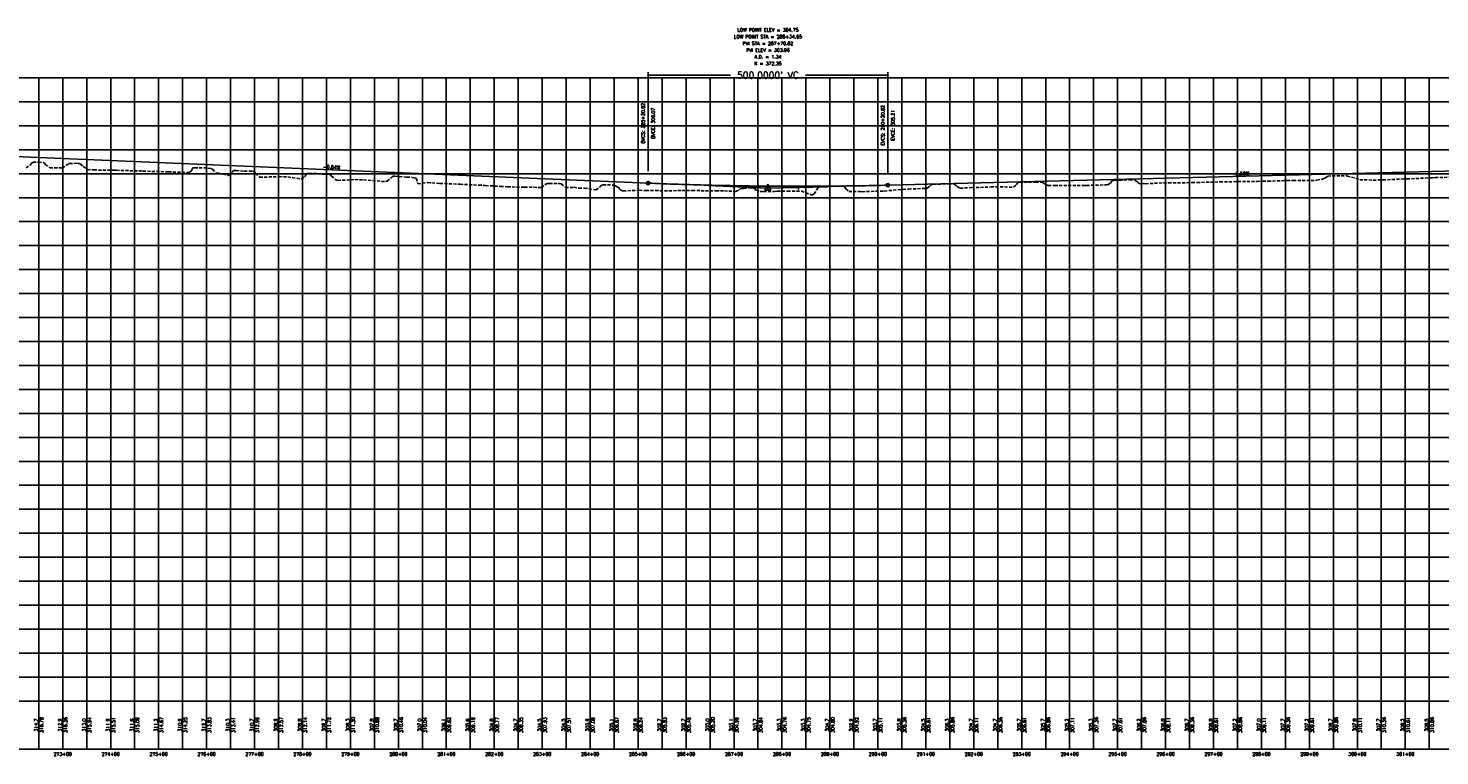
# Model space of a CAD drawing. Extents: x 114466 to 237039, y 16086 to 93345.
# Tile 39 of 81: x 164605 to 167549, y 43038 to 44556. Entities that reach past the tile are written whole.
import ezdxf
from ezdxf.enums import TextEntityAlignment as Align

# ---------------------------------------------------------------- set-up
doc = ezdxf.new("R2010")
doc.units = 0
doc.header["$LTSCALE"] = 50
doc.header["$MEASUREMENT"] = 0
doc.linetypes.add('HIDDEN_050%', pattern=[0.1875, 0.125, -0.0625])
doc.layers.get('0').update_dxf_attribs({"color": 1})
doc.layers.add('_CAB-PROF-TXT', color=31, linetype='HIDDEN_050%', plot=False)
for name, color, linetype in [('STERLING-02-PBASE', 101, 'Continuous'), ('STERLING-02-PEGCT', 101, 'Continuous'), ('STERLING-02-PFGC', 4, 'Continuous'), ('STERLING-02-PFGCT', 3, 'Continuous'), ('STERLING-02-PGRID', 251, 'Continuous')]:
    doc.layers.add(name, color=color, linetype=linetype)
doc.styles.add('L140', font='ROMANSM.shx', dxfattribs={"height": 14})
doc.dimstyles.get("Standard").update_dxf_attribs({"dimtxt": 0.18, "dimasz": 0.18, "dimexe": 0.18, "dimexo": 0.0625, "dimgap": 0.09, "dimtad": 0, "dimtih": 1, "dimtoh": 1, "dimdec": 4, "dimzin": 0, "dimdsep": 46, "dimtxsty": 'Standard', "dimcen": 0.09, "dimadec": 0, "dimazin": 0, "dimtfac": 1, "dimtdec": 4, "dimtofl": 0, "dimtmove": 0, "dimatfit": 3, "dimfxl": 1, "dimtolj": 1, "dimtzin": 0, "dimarcsym": 0})

# ---------------------------------------------------------------- blocks, each defined once
blk = doc.blocks.new('pvi2')
for p, q in [((0, 0.1), (-0.075, -0.05)), ((0.075, -0.05), (0, 0.1)), ((-0.075, -0.05), (0.075, -0.05))]:
    blk.add_line(p, q)
blk.add_circle((0, 0), 0.0125)
at = {"flags": 1}
for tag, p in [('K', (0, -0.005)), ('LENGTH', (0, -0.033))]:
    blk.add_attdef(tag, text='', height=0.01, dxfattribs=at).set_placement(p, align=Align.CENTER)
blk = doc.blocks.new('*D44')
at = {"layer": 'Defpoints', "color": 0}
for p in [(165897.6, 44458), (166397.6, 44458), (166397.6, 44458)]:
    blk.add_point(p, dxfattribs=at)
at = {"layer": 'STERLING-02-PFGCT', "color": 0, "lineweight": -2}
for p, q in [((165897.6, 44464.2), (165897.6, 44458.7)), ((165898.3, 44458), (166069.3, 44458)), ((166396.9, 44458), (166226, 44458)), ((166397.6, 44464.2), (166397.6, 44458.7))]:
    blk.add_line(p, q, dxfattribs=at)
at = {"layer": 'STERLING-02-PFGCT', "color": 0}
for points in [[(165898.3, 44458.1), (165898.3, 44457.8), (165897.6, 44458)], [(166396.9, 44458.1), (166396.9, 44457.8), (166397.6, 44458)]]:
    blk.add_solid(points, dxfattribs=at)
at = {"layer": 'STERLING-02-PFGCT', "color": 0, "insert": (166147.6, 44458), "char_height": 14, "attachment_point": 5, "style": 'L140'}
blk.add_mtext("\\A1;500.0000' VC", dxfattribs=at)

msp = doc.modelspace()

# ---------------------------------------------------------------- linework, layer by layer
at = {"layer": '_CAB-PROF-TXT'}
msp.add_lwpolyline([(164600.4751, 44264.76119), (164608.71355, 44270.43945), (164612.88646, 44275.48792), (164614.49429, 44276.04899), (164615.39546, 44276.59497), (164624.27201, 44276.87799), (164626.43434, 44276.88214), (164635.74229, 44275.81313), (164636.68481, 44275.77361), (164637.5954, 44275.13845), (164638.4763, 44274.77369), (164638.96076, 44274.41348), (164640.33269, 44272.616), (164649.64947, 44265.10109), (164659.74214, 44264.98987), (164668.47564, 44265.04142), (164675.60461, 44264.65679), (164687.35799, 44272.04127), (164689.34119, 44273.79618), (164689.66819, 44273.81375), (164690.85765, 44274.13247), (164705.70749, 44274.25963), (164709.16974, 44274.11884), (164711.61715, 44274.09047), (164712.32314, 44273.54994), (164713.69814, 44273.03069), (164719.46028, 44267.3168), (164728.43227, 44261.44058), (164741.99905, 44260.44375), (164783.4352, 44259.96676), (164788.76771, 44259.75754), (164838.74715, 44258.26848), (164844.03245, 44258.02853), (164893.96168, 44256.50039), (164897.22303, 44256.49744), (164939.86866, 44254.9234), (164944.50506, 44258.037), (164947.65263, 44264.58618), (164949.10674, 44264.83328), (164952.21037, 44265.07807), (164961.72138, 44265.02086), (164971.61917, 44264.95618), (164979.17548, 44264.49163), (164986.24797, 44263.65245), (164989.1161, 44262.02985), (164989.41094, 44261.95485), (164996.33063, 44253.42447), (165002.45423, 44253.46167), (165022.67938, 44249.13013), (165031.02751, 44256.64757), (165032.86693, 44259.16241), (165034.94062, 44259.39257), (165036.5526, 44259.54651), (165038.34258, 44259.48022), (165055.4497, 44258.02368), (165072.72213, 44257.64322), (165073.8638, 44257.59925), (165074.37606, 44257.3774), (165076.47734, 44256.76295), (165078.61465, 44253.24076), (165087.76808, 44245.16468), (165128.0205, 44246.48499), (165137.12741, 44245.75452), (165146.27707, 44245.98396), (165175.04668, 44241.58856), (165181.45019, 44246.26462), (165185.99888, 44253.38511), (165190.87114, 44253.65437), (165191.11854, 44253.71702), (165200.82152, 44253.06687), (165208.4565, 44252.85775), (165217.85577, 44251.7987), (165231.47954, 44251.33364), (165232.40905, 44251.30457), (165232.75576, 44251.27531), (165235.14443, 44250.97377), (165237.31806, 44247.82669), (165245.88179, 44240.35845), (165250.46888, 44238.52365), (165287.05262, 44240.38144), (165295.92252, 44239.85768), (165304.24984, 44239.72662), (165349.8736, 44236.02941), (165353.60851, 44236.88193), (165363.74266, 44245.60031), (165364.19358, 44246.32731), (165364.8478, 44246.54268), (165366.76996, 44247.30784), (165369.36614, 44247.2334), (165394.56981, 44245.65439), (165405.24425, 44245.18701), (165405.61943, 44245.00428), (165410.0626, 44244.05616), (165414.27124, 44243.42494), (165417.27578, 44231.36902), (165438.19565, 44234.22617), (165446.80778, 44233.26092), (165463.60014, 44232.47029), (165505.46996, 44230.72756), (165544.31144, 44228.68863), (165558.67933, 44227.98034), (165589.9205, 44226.10552), (165604.78389, 44225.38008), (165640.13024, 44224.20936), (165659.16881, 44224.36694), (165675.05735, 44223.59709), (165684.86311, 44231.79794), (165685.97214, 44231.8413), (165687.82878, 44231.98952), (165690.63684, 44232.27991), (165691.73805, 44232.41624), (165700.97139, 44232.51016), (165709.60448, 44232.37367), (165711.51277, 44232.03928), (165716.19647, 44231.52401), (165716.2313, 44231.49818), (165716.4279, 44231.25852), (165725.66994, 44223.83331), (165742.81609, 44224.22403), (165753.32837, 44222.66711), (165764.92603, 44222.46058), (165788.87514, 44218.63753), (165796.93818, 44224.67789), (165799.88619, 44228.24582), (165803.61644, 44229.46785), (165803.73476, 44229.51077), (165823.05553, 44228.99804), (165825.26152, 44228.97098), (165827.24722, 44227.8741), (165830.5714, 44226.32113), (165834.44669, 44224.51582), (165835.26725, 44224.37579), (165840.18859, 44219.19087), (165842.54086, 44217.48898), (165843.93443, 44217.10251), (165845.90136, 44216.79114), (165879.29112, 44218.03468), (165893.54248, 44217.55114), (165912.77415, 44217.41436), (165941.15659, 44216.78049), (165968.33787, 44217.83757), (165989.82154, 44217.68346), (166017.11556, 44217.01076), (166039.30223, 44216.78662), (166056.65785, 44216.71741), (166080.40173, 44215.54827), (166087.64545, 44218.8067), (166088.65532, 44220.63391), (166089.50087, 44220.89706), (166093.24492, 44221.65001), (166096.80783, 44222.06202), (166111.55717, 44222.96386), (166116.03858, 44222.97268), (166118.52296, 44222.05849), (166120.18592, 44221.46361), (166121.60451, 44219.26849), (166123.75024, 44218.08291), (166131.19219, 44215.29479), (166138.39344, 44215.16186), (166161.51468, 44215.38259), (166167.20987, 44215.9695), (166188.60826, 44216.30737), (166217.37006, 44216.50028), (166239.4157, 44208.13486), (166244.24264, 44210.47579), (166252.79261, 44224.32591), (166253.03113, 44224.35417), (166254.79797, 44225.04313), (166255.35009, 44225.29522), (166255.39539, 44225.30367), (166255.42433, 44225.30521), (166255.57949, 44225.33607), (166274.89309, 44226.09815), (166290.38, 44226.57601), (166304.04852, 44227.14192), (166306.7556, 44226.15174), (166307.57591, 44225.78045), (166310.07605, 44220.73352), (166316.14034, 44215.64068), (166339.69602, 44215.19282), (166344.05553, 44214.99787), (166382.47741, 44216.34998), (166390.23581, 44216.54881), (166429.28204, 44219.87854), (166440.91219, 44220.64983), (166478.33247, 44221.99931), (166483.58626, 44225.01133), (166488.65666, 44229.84032), (166490.76229, 44230.28965), (166491.76332, 44230.60289), (166502.72378, 44230.94749), (166524.38135, 44231.28849), (166535.01434, 44231.4251), (166535.90115, 44231.19102), (166536.88161, 44230.95915), (166542.34764, 44226.09998), (166548.42262, 44222.28773), (166567.20637, 44223.47782), (166572.17843, 44223.52859), (166613.01354, 44224.98289), (166622.51265, 44225.50535), (166659.47287, 44224.50343), (166665.83432, 44229.57754), (166668.07553, 44233.71725), (166670.4092, 44234.38303), (166673.19522, 44234.70143), (166681.91025, 44234.97642), (166706.16155, 44235.28692), (166717.56131, 44235.20799), (166719.58665, 44234.42026), (166722.32669, 44233.8944), (166726.43359, 44229.89917), (166732.09609, 44227.75599), (166745.92142, 44228.09794), (166806.05703, 44227.71928), (166812.26994, 44228.06417), (166856.19588, 44229.61446), (166861.8934, 44233.16103), (166864.73351, 44237.6216), (166868.15284, 44238.40446), (166868.93408, 44238.78779), (166880.49939, 44238.86884), (166901.73406, 44239.82504), (166910.92741, 44240.09206), (166913.20385, 44239.15977), (166914.4545, 44238.63307), (166919.95334, 44233.78086), (166924.00367, 44231.20719), (166931.12715, 44232.28684), (166935.30529, 44231.71324), (166972.46653, 44233.45761), (166982.99871, 44233.60014), (166992.53738, 44233.80073), (167031.68172, 44233.97839), (167042.67744, 44234.14613), (167079.49095, 44235.3174), (167090.1323, 44235.54944), (167168.16116, 44236.70248), (167179.48008, 44236.89427), (167190.66403, 44237.12725), (167230.37108, 44238.28006), (167243.13499, 44238.75325), (167289.7148, 44238.51744), (167292.53558, 44238.86326), (167303.48332, 44241.2547), (167308.92057, 44243.44011), (167312.94927, 44246.2264), (167314.52782, 44246.75086), (167315.05662, 44247.7132), (167353.06824, 44248.57689), (167354.39647, 44248.63191), (167354.48907, 44248.48224), (167356.14872, 44247.74664), (167364.59669, 44245.56355), (167381.84055, 44240.18516), (167409.88083, 44239.38055), (167430.11661, 44239.73562), (167473.25685, 44241.5983), (167480.29993, 44241.76078), (167528.07329, 44244.01387), (167532.91963, 44244.16182), (167539.1835, 44244.40252), (167585.59267, 44245.84102)], dxfattribs=at)
at = {"layer": 'STERLING-02-PBASE'}
for p, q in [((137707.49632, 43152.61298), (194964.92056, 43152.61298)), ((164626.81245, 43052.61298), (164626.81245, 43152.61298)), ((164676.81245, 43052.61298), (164676.81245, 43152.61298)), ((164726.81245, 43052.61298), (164726.81245, 43152.61298)), ((164776.81245, 43052.61298), (164776.81245, 43152.61298)), ((164826.81245, 43052.61298), (164826.81245, 43152.61298)), ((164876.81245, 43052.61298), (164876.81245, 43152.61298)), ((164926.81245, 43052.61298), (164926.81245, 43152.61298)), ((164976.81245, 43052.61298), (164976.81245, 43152.61298)), ((165026.81245, 43052.61298), (165026.81245, 43152.61298)), ((165076.81245, 43052.61298), (165076.81245, 43152.61298)), ((165126.81245, 43052.61298), (165126.81245, 43152.61298)), ((165176.81245, 43052.61298), (165176.81245, 43152.61298)), ((165226.81245, 43052.61298), (165226.81245, 43152.61298)), ((165276.81245, 43052.61298), (165276.81245, 43152.61298)), ((165326.81245, 43052.61298), (165326.81245, 43152.61298)), ((165376.81245, 43052.61298), (165376.81245, 43152.61298)), ((165426.81245, 43052.61298), (165426.81245, 43152.61298)), ((165476.81245, 43052.61298), (165476.81245, 43152.61298)), ((165526.81245, 43052.61298), (165526.81245, 43152.61298)), ((165576.81245, 43052.61298), (165576.81245, 43152.61298)), ((165626.81245, 43052.61298), (165626.81245, 43152.61298)), ((165676.81245, 43052.61298), (165676.81245, 43152.61298)), ((165726.81245, 43052.61298), (165726.81245, 43152.61298)), ((165776.81245, 43052.61298), (165776.81245, 43152.61298)), ((165826.81245, 43052.61298), (165826.81245, 43152.61298)), ((165876.81245, 43052.61298), (165876.81245, 43152.61298)), ((165926.81245, 43052.61298), (165926.81245, 43152.61298)), ((165976.81245, 43052.61298), (165976.81245, 43152.61298)), ((166026.81245, 43052.61298), (166026.81245, 43152.61298)), ((166076.81245, 43052.61298), (166076.81245, 43152.61298)), ((166126.81245, 43052.61298), (166126.81245, 43152.61298)), ((166176.81245, 43052.61298), (166176.81245, 43152.61298)), ((166226.81245, 43052.61298), (166226.81245, 43152.61298)), ((166276.81245, 43052.61298), (166276.81245, 43152.61298)), ((166326.81245, 43052.61298), (166326.81245, 43152.61298)), ((166376.81245, 43052.61298), (166376.81245, 43152.61298)), ((166426.81245, 43052.61298), (166426.81245, 43152.61298)), ((166476.81245, 43052.61298), (166476.81245, 43152.61298)), ((166526.81245, 43052.61298), (166526.81245, 43152.61298)), ((166576.81245, 43052.61298), (166576.81245, 43152.61298)), ((166626.81245, 43052.61298), (166626.81245, 43152.61298)), ((166676.81245, 43052.61298), (166676.81245, 43152.61298)), ((166726.81245, 43052.61298), (166726.81245, 43152.61298)), ((166776.81245, 43052.61298), (166776.81245, 43152.61298)), ((166826.81245, 43052.61298), (166826.81245, 43152.61298)), ((166876.81245, 43052.61298), (166876.81245, 43152.61298)), ((166926.81245, 43052.61298), (166926.81245, 43152.61298)), ((166976.81245, 43052.61298), (166976.81245, 43152.61298)), ((167026.81245, 43052.61298), (167026.81245, 43152.61298)), ((167076.81245, 43052.61298), (167076.81245, 43152.61298)), ((167126.81245, 43052.61298), (167126.81245, 43152.61298)), ((167176.81245, 43052.61298), (167176.81245, 43152.61298)), ((167226.81245, 43052.61298), (167226.81245, 43152.61298)), ((167276.81245, 43052.61298), (167276.81245, 43152.61298)), ((167326.81245, 43052.61298), (167326.81245, 43152.61298)), ((167376.81245, 43052.61298), (167376.81245, 43152.61298)), ((167426.81245, 43052.61298), (167426.81245, 43152.61298)), ((167476.81245, 43052.61298), (167476.81245, 43152.61298)), ((167526.81245, 43052.61298), (167526.81245, 43152.61298)), ((137707.49632, 43052.61298), (194964.92056, 43052.61298))]:
    msp.add_line(p, q, dxfattribs=at)
at = {"layer": 'STERLING-02-PFGC'}
for p, q in [((164576.81245, 44288.61614), (165897.63517, 44232.95476)), ((166397.63517, 44228.6694), (167876.81245, 44265.64883)), ((166022.63517, 44227.68708), (166147.63517, 44222.4194)), ((166147.63517, 44222.4194), (166272.63517, 44225.5444))]:
    msp.add_line(p, q, dxfattribs=at)
msp.add_lwpolyline([(165897.63517, 44232.95476), (165905.44767, 44232.62963), (165913.26017, 44232.31269), (165921.07267, 44232.00395), (165928.88517, 44231.70341), (165936.69767, 44231.41106), (165944.51017, 44231.12691), (165952.32267, 44230.85095), (165960.13517, 44230.58319), (165967.94767, 44230.32363), (165975.76017, 44230.07226), (165983.57267, 44229.82909), (165991.38517, 44229.59411), (165999.19767, 44229.36733), (166007.01017, 44229.14875), (166014.82267, 44228.93836), (166022.63517, 44228.73616), (166030.44767, 44228.54217), (166038.26017, 44228.35637), (166046.07267, 44228.17876), (166053.88517, 44228.00935), (166061.69767, 44227.84814), (166069.51017, 44227.69513), (166077.32267, 44227.5503), (166085.13517, 44227.41368), (166092.94767, 44227.28525), (166100.76017, 44227.16502), (166108.57267, 44227.05298), (166116.38517, 44226.94914), (166124.19767, 44226.8535), (166132.01017, 44226.76605), (166139.82267, 44226.6868), (166147.63517, 44226.61574), (166155.44767, 44226.55288), (166163.26017, 44226.49821), (166171.07267, 44226.45174), (166178.88517, 44226.41347), (166186.69767, 44226.38339), (166194.51017, 44226.36151), (166202.32267, 44226.34783), (166210.13517, 44226.34234), (166217.94767, 44226.34505), (166225.76017, 44226.35595), (166233.57267, 44226.37505), (166241.38517, 44226.40234), (166249.19767, 44226.43784), (166257.01017, 44226.48152), (166264.82267, 44226.5334), (166272.63517, 44226.59348), (166280.44767, 44226.66176), (166288.26017, 44226.73823), (166296.07267, 44226.8229), (166303.88517, 44226.91576), (166311.69767, 44227.01682), (166319.51017, 44227.12607), (166327.32267, 44227.24352), (166335.13517, 44227.36917), (166342.94767, 44227.50301), (166350.76017, 44227.64505), (166358.57267, 44227.79529), (166366.38517, 44227.95372), (166374.19767, 44228.12034), (166382.01017, 44228.29517), (166389.82267, 44228.47818), (166397.63517, 44228.6694)], dxfattribs=at)
at = {"layer": 'STERLING-02-PFGCT'}
for p, q in [((165897.63517, 44257.95476), (165897.63517, 44457.95476)), ((166397.63517, 44253.6694), (166397.63517, 44457.95476)), ((166211.46104, 44226.34222), (166211.46104, 44219.34222))]:
    msp.add_line(p, q, dxfattribs=at)
for centre in [(165897.63517, 44232.95476), (166397.63517, 44228.6694)]:
    msp.add_circle(centre, 3.5, dxfattribs=at)
at = {"layer": 'STERLING-02-PGRID'}
for p, q in [((137707.49632, 44452.61298), (194964.92056, 44452.61298)), ((164626.81245, 43152.61298), (164626.81245, 44452.61298)), ((164676.81245, 43152.61298), (164676.81245, 44452.61298)), ((164726.81245, 43152.61298), (164726.81245, 44452.61298)), ((164776.81245, 43152.61298), (164776.81245, 44452.61298)), ((164826.81245, 43152.61298), (164826.81245, 44452.61298)), ((164876.81245, 43152.61298), (164876.81245, 44452.61298)), ((164926.81245, 43152.61298), (164926.81245, 44452.61298)), ((164976.81245, 43152.61298), (164976.81245, 44452.61298)), ((165026.81245, 43152.61298), (165026.81245, 44452.61298)), ((165076.81245, 43152.61298), (165076.81245, 44452.61298)), ((165126.81245, 43152.61298), (165126.81245, 44452.61298)), ((165176.81245, 43152.61298), (165176.81245, 44452.61298)), ((165226.81245, 43152.61298), (165226.81245, 44452.61298)), ((165276.81245, 43152.61298), (165276.81245, 44452.61298)), ((165326.81245, 43152.61298), (165326.81245, 44452.61298)), ((165376.81245, 43152.61298), (165376.81245, 44452.61298)), ((165426.81245, 43152.61298), (165426.81245, 44452.61298)), ((165476.81245, 43152.61298), (165476.81245, 44452.61298)), ((165526.81245, 43152.61298), (165526.81245, 44452.61298)), ((165576.81245, 43152.61298), (165576.81245, 44452.61298)), ((165626.81245, 43152.61298), (165626.81245, 44452.61298)), ((165676.81245, 43152.61298), (165676.81245, 44452.61298)), ((165726.81245, 43152.61298), (165726.81245, 44452.61298)), ((165776.81245, 43152.61298), (165776.81245, 44452.61298)), ((165826.81245, 43152.61298), (165826.81245, 44452.61298)), ((165876.81245, 43152.61298), (165876.81245, 44452.61298)), ((165926.81245, 43152.61298), (165926.81245, 44452.61298)), ((165976.81245, 43152.61298), (165976.81245, 44452.61298)), ((166026.81245, 43152.61298), (166026.81245, 44452.61298)), ((166076.81245, 43152.61298), (166076.81245, 44452.61298)), ((166126.81245, 43152.61298), (166126.81245, 44452.61298)), ((166176.81245, 43152.61298), (166176.81245, 44452.61298)), ((166226.81245, 43152.61298), (166226.81245, 44452.61298)), ((166276.81245, 43152.61298), (166276.81245, 44452.61298)), ((166326.81245, 43152.61298), (166326.81245, 44452.61298)), ((166376.81245, 43152.61298), (166376.81245, 44452.61298)), ((166426.81245, 43152.61298), (166426.81245, 44452.61298)), ((166476.81245, 43152.61298), (166476.81245, 44452.61298)), ((166526.81245, 43152.61298), (166526.81245, 44452.61298)), ((166576.81245, 43152.61298), (166576.81245, 44452.61298)), ((166626.81245, 43152.61298), (166626.81245, 44452.61298)), ((166676.81245, 43152.61298), (166676.81245, 44452.61298)), ((166726.81245, 43152.61298), (166726.81245, 44452.61298)), ((166776.81245, 43152.61298), (166776.81245, 44452.61298)), ((166826.81245, 43152.61298), (166826.81245, 44452.61298)), ((166876.81245, 43152.61298), (166876.81245, 44452.61298)), ((166926.81245, 43152.61298), (166926.81245, 44452.61298)), ((166976.81245, 43152.61298), (166976.81245, 44452.61298)), ((167026.81245, 43152.61298), (167026.81245, 44452.61298)), ((167076.81245, 43152.61298), (167076.81245, 44452.61298)), ((167126.81245, 43152.61298), (167126.81245, 44452.61298)), ((167176.81245, 43152.61298), (167176.81245, 44452.61298)), ((167226.81245, 43152.61298), (167226.81245, 44452.61298)), ((167276.81245, 43152.61298), (167276.81245, 44452.61298)), ((167326.81245, 43152.61298), (167326.81245, 44452.61298)), ((167376.81245, 43152.61298), (167376.81245, 44452.61298)), ((167426.81245, 43152.61298), (167426.81245, 44452.61298)), ((167476.81245, 43152.61298), (167476.81245, 44452.61298)), ((167526.81245, 43152.61298), (167526.81245, 44452.61298)), ((137707.49632, 44402.61298), (194964.92056, 44402.61298)), ((137707.49632, 44352.61298), (194964.92056, 44352.61298)), ((137707.49632, 44302.61298), (194964.92056, 44302.61298)), ((137707.49632, 44252.61298), (194964.92056, 44252.61298)), ((137707.49632, 44202.61298), (194964.92056, 44202.61298)), ((137707.49632, 44152.61298), (194964.92056, 44152.61298)), ((137707.49632, 44102.61298), (194964.92056, 44102.61298)), ((137707.49632, 44052.61298), (194964.92056, 44052.61298)), ((137707.49632, 44002.61298), (194964.92056, 44002.61298)), ((137707.49632, 43952.61298), (194964.92056, 43952.61298)), ((137707.49632, 43902.61298), (194964.92056, 43902.61298)), ((137707.49632, 43852.61298), (194964.92056, 43852.61298)), ((137707.49632, 43802.61298), (194964.92056, 43802.61298)), ((137707.49632, 43752.61298), (194964.92056, 43752.61298)), ((137707.49632, 43702.61298), (194964.92056, 43702.61298)), ((137707.49632, 43652.61298), (194964.92056, 43652.61298)), ((137707.49632, 43602.61298), (194964.92056, 43602.61298)), ((137707.49632, 43552.61298), (194964.92056, 43552.61298)), ((137707.49632, 43502.61298), (194964.92056, 43502.61298)), ((137707.49632, 43452.61298), (194964.92056, 43452.61298)), ((137707.49632, 43402.61298), (194964.92056, 43402.61298)), ((137707.49632, 43352.61298), (194964.92056, 43352.61298)), ((137707.49632, 43302.61298), (194964.92056, 43302.61298)), ((137707.49632, 43252.61298), (194964.92056, 43252.61298)), ((137707.49632, 43202.61298), (194964.92056, 43202.61298))]:
    msp.add_line(p, q, dxfattribs=at)

# ---------------------------------------------------------------- block references
at = {"layer": 'STERLING-02-PFGC', "xscale": 84.03361344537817, "yscale": 84.03361344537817, "zscale": 84.03361344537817}
msp.add_blockref('pvi2', (166147.63517, 44222.4194), dxfattribs=at)

# ---------------------------------------------------------------- texts
at = {"layer": 'STERLING-02-PEGCT', "style": 'L140'}
for s, p in [('314.7', (164626.81245, 43102.61298)), ('312.9', (164676.81245, 43102.61298)), ('313.0', (164726.81245, 43102.61298)), ('311.9', (164776.81245, 43102.61298)), ('311.6', (164826.81245, 43102.61298)), ('311.2', (164876.81245, 43102.61298)), ('310.9', (164926.81245, 43102.61298)), ('312.7', (164976.81245, 43102.61298)), ('310.3', (165026.81245, 43102.61298)), ('310.7', (165076.81245, 43102.61298)), ('308.9', (165126.81245, 43102.61298)), ('308.8', (165176.81245, 43102.61298)), ('309.7', (165226.81245, 43102.61298)), ('308.3', (165276.81245, 43102.61298)), ('307.8', (165326.81245, 43102.61298)), ('308.7', (165376.81245, 43102.61298)), ('307.0', (165426.81245, 43102.61298)), ('306.1', (165476.81245, 43102.61298)), ('305.6', (165526.81245, 43102.61298)), ('304.8', (165576.81245, 43102.61298)), ('304.7', (165626.81245, 43102.61298)), ('304.5', (165676.81245, 43102.61298)), ('304.5', (165726.81245, 43102.61298)), ('303.9', (165776.81245, 43102.61298)), ('305.1', (165826.81245, 43102.61298)), ('302.8', (165876.81245, 43102.61298)), ('302.7', (165926.81245, 43102.61298)), ('302.7', (165976.81245, 43102.61298)), ('303.0', (166026.81245, 43102.61298)), ('303.1', (166076.81245, 43102.61298)), ('303.7', (166126.81245, 43102.61298)), ('303.3', (166176.81245, 43102.61298)), ('303.3', (166226.81245, 43102.61298)), ('304.7', (166276.81245, 43102.61298)), ('302.9', (166326.81245, 43102.61298)), ('303.7', (166376.81245, 43102.61298)), ('303.8', (166426.81245, 43102.61298)), ('304.5', (166476.81245, 43102.61298)), ('306.3', (166526.81245, 43102.61298)), ('304.7', (166576.81245, 43102.61298)), ('304.7', (166626.81245, 43102.61298)), ('306.7', (166676.81245, 43102.61298)), ('305.7', (166726.81245, 43102.61298)), ('305.2', (166776.81245, 43102.61298)), ('305.3', (166826.81245, 43102.61298)), ('307.7', (166876.81245, 43102.61298)), ('306.2', (166926.81245, 43102.61298)), ('306.8', (166976.81245, 43102.61298)), ('306.7', (167026.81245, 43102.61298)), ('306.8', (167076.81245, 43102.61298)), ('307.2', (167126.81245, 43102.61298)), ('307.0', (167176.81245, 43102.61298)), ('307.7', (167226.81245, 43102.61298)), ('307.2', (167276.81245, 43102.61298)), ('308.7', (167326.81245, 43102.61298)), ('307.8', (167376.81245, 43102.61298)), ('307.7', (167426.81245, 43102.61298)), ('308.2', (167476.81245, 43102.61298)), ('308.5', (167526.81245, 43102.61298))]:
    msp.add_text(s, height=7, rotation=90, dxfattribs=at).set_placement(p, align=Align.BOTTOM_CENTER)
for s, p in [('273+00', (164676.81245, 43042.11298)), ('274+00', (164776.81245, 43042.11298)), ('275+00', (164876.81245, 43042.11298)), ('276+00', (164976.81245, 43042.11298)), ('277+00', (165076.81245, 43042.11298)), ('278+00', (165176.81245, 43042.11298)), ('279+00', (165276.81245, 43042.11298)), ('280+00', (165376.81245, 43042.11298)), ('281+00', (165476.81245, 43042.11298)), ('282+00', (165576.81245, 43042.11298)), ('283+00', (165676.81245, 43042.11298)), ('284+00', (165776.81245, 43042.11298)), ('285+00', (165876.81245, 43042.11298)), ('286+00', (165976.81245, 43042.11298)), ('287+00', (166076.81245, 43042.11298)), ('288+00', (166176.81245, 43042.11298)), ('289+00', (166276.81245, 43042.11298)), ('290+00', (166376.81245, 43042.11298)), ('291+00', (166476.81245, 43042.11298)), ('292+00', (166576.81245, 43042.11298)), ('293+00', (166676.81245, 43042.11298)), ('294+00', (166776.81245, 43042.11298)), ('295+00', (166876.81245, 43042.11298)), ('296+00', (166976.81245, 43042.11298)), ('297+00', (167076.81245, 43042.11298)), ('298+00', (167176.81245, 43042.11298)), ('299+00', (167276.81245, 43042.11298)), ('300+00', (167376.81245, 43042.11298)), ('301+00', (167476.81245, 43042.11298))]:
    msp.add_text(s, height=7, dxfattribs=at).set_placement(p, align=Align.MIDDLE_CENTER)
at = {"layer": 'STERLING-02-PFGCT', "style": 'L140'}
for s, p in [('LOW POINT STA = 288+34.65', (166147.63517, 44534.95476)), ('LOW POINT ELEV = 304.75', (166147.63517, 44548.95476)), ('PVI STA = 287+70.82', (166147.63517, 44520.95476)), ('PVI ELEV = 303.96', (166147.63517, 44506.95476)), ('A.D. = 1.34', (166147.63517, 44492.95476)), ('K = 372.35', (166147.63517, 44478.95476))]:
    msp.add_text(s, height=7, dxfattribs=at).set_placement(p, align=Align.CENTER)
for s, p in [('BVCS: 285+20.82', (165890.63517, 44357.95476)), ('EVCS: 290+20.82', (166390.63517, 44353.6694))]:
    msp.add_text(s, height=7, rotation=90, dxfattribs=at).set_placement(p, align=Align.CENTER)
for s, p in [('BVCE: 306.07', (165904.63517, 44357.95476)), ('EVCE: 305.21', (166404.63517, 44353.6694)), ('316.78', (164629.14578, 43102.61298)), ('316.36', (164679.14578, 43102.61298)), ('315.94', (164729.14578, 43102.61298)), ('315.51', (164779.14578, 43102.61298)), ('315.09', (164829.14578, 43102.61298)), ('314.67', (164879.14578, 43102.61298)), ('314.25', (164929.14578, 43102.61298)), ('313.83', (164979.14578, 43102.61298)), ('313.41', (165029.14578, 43102.61298)), ('312.99', (165079.14578, 43102.61298)), ('312.57', (165129.14578, 43102.61298)), ('312.14', (165179.14578, 43102.61298)), ('311.72', (165229.14578, 43102.61298)), ('311.30', (165279.14578, 43102.61298)), ('310.88', (165329.14578, 43102.61298)), ('310.46', (165379.14578, 43102.61298)), ('310.04', (165429.14578, 43102.61298)), ('309.62', (165479.14578, 43102.61298)), ('309.19', (165529.14578, 43102.61298)), ('308.77', (165579.14578, 43102.61298)), ('308.35', (165629.14578, 43102.61298)), ('307.93', (165679.14578, 43102.61298)), ('307.51', (165729.14578, 43102.61298)), ('307.09', (165779.14578, 43102.61298)), ('306.67', (165829.14578, 43102.61298)), ('306.24', (165879.14578, 43102.61298)), ('305.83', (165929.14578, 43102.61298)), ('305.49', (165979.14578, 43102.61298)), ('305.20', (166029.14578, 43102.61298)), ('304.99', (166079.14578, 43102.61298)), ('304.84', (166129.14578, 43102.61298)), ('304.76', (166179.14578, 43102.61298)), ('304.75', (166229.14578, 43102.61298)), ('304.80', (166279.14578, 43102.61298)), ('304.92', (166329.14578, 43102.61298)), ('305.11', (166379.14578, 43102.61298)), ('305.36', (166429.14578, 43102.61298)), ('305.61', (166479.14578, 43102.61298)), ('305.86', (166529.14578, 43102.61298)), ('306.11', (166579.14578, 43102.61298)), ('306.36', (166629.14578, 43102.61298)), ('306.61', (166679.14578, 43102.61298)), ('306.86', (166729.14578, 43102.61298)), ('307.11', (166779.14578, 43102.61298)), ('307.36', (166829.14578, 43102.61298)), ('307.61', (166879.14578, 43102.61298)), ('307.86', (166929.14578, 43102.61298)), ('308.11', (166979.14578, 43102.61298)), ('308.36', (167029.14578, 43102.61298)), ('308.61', (167079.14578, 43102.61298)), ('308.86', (167129.14578, 43102.61298)), ('309.11', (167179.14578, 43102.61298)), ('309.36', (167229.14578, 43102.61298)), ('309.61', (167279.14578, 43102.61298)), ('309.86', (167329.14578, 43102.61298)), ('310.11', (167379.14578, 43102.61298)), ('310.36', (167429.14578, 43102.61298)), ('310.61', (167479.14578, 43102.61298)), ('310.86', (167529.14578, 43102.61298))]:
    msp.add_text(s, height=7, rotation=90, dxfattribs=at).set_placement(p, align=Align.TOP_CENTER)
for s, rotation, p in [('-0.84%', 357.58690095, (165237.22381, 44260.78545)), ('0.50%', 1.43209618, (167137.22381, 44247.15911))]:
    msp.add_text(s, height=7, rotation=rotation, dxfattribs=at).set_placement(p, align=Align.BOTTOM_CENTER)

# ---------------------------------------------------------------- dimensions: what is measured, and where the dimension line sits
at = {"layer": 'STERLING-02-PFGCT'}
dim = msp.add_linear_dim(base=(166397.63517, 44457.95476), p1=(165897.63517, 44457.95476), p2=(166397.63517, 44457.95476), text="500.0000' VC", dimstyle='Standard', override={"dimscale": 100, "dimtxt": 0.007087, "dimasz": 0.007087, "dimexe": 0.007087, "dimexo": 0.0625, "dimgap": 0.003543, "dimpost": "'", "dimtxsty": 'L140', "dimcen": 0.003543}, dxfattribs=at)
dim.commit()
dim.dimension.update_dxf_attribs({"geometry": '*D44', "text_midpoint": (166147.63517, 44457.95476)})

doc.saveas('drawing.dxf')
